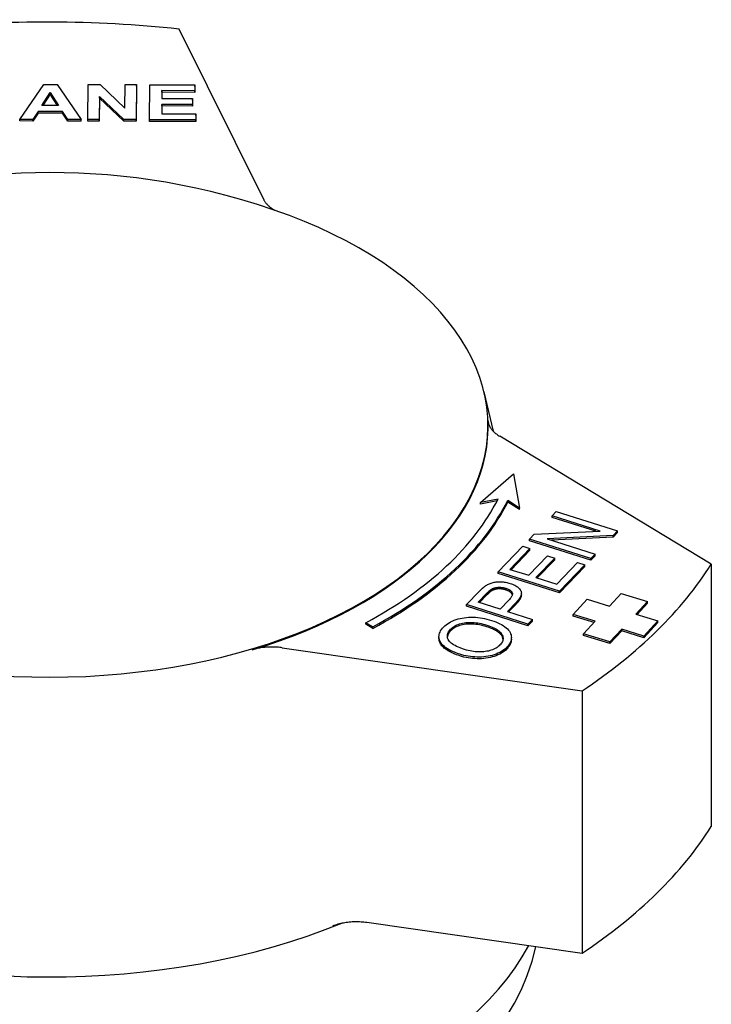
# Model space of a CAD drawing. Header units: millimetres. Extents: x 261 to 558, y -63 to 320.
# Tile 13 of 13: x 524 to 558, y 166 to 215. Entities that reach past the tile are written whole.
import ezdxf

# ---------------------------------------------------------------- set-up
doc = ezdxf.new("R2010")
doc.units = ezdxf.units.MM
doc.layers.add('Detail', color=2, linetype='Continuous')

msp = doc.modelspace()

# ---------------------------------------------------------------- linework, layer by layer
at = {"layer": 'Detail'}
for p, q in [((536.054, 206.163), (531.824, 214.676)), ((523.875, 210.17), (525.076, 211.916)), ((525.076, 211.916), (525.732, 211.914)), ((525.732, 211.914), (526.935, 210.162)), ((527.269, 210.161), (527.284, 211.91)), ((527.284, 211.91), (527.882, 211.908)), ((527.882, 211.908), (529.125, 210.731)), ((529.125, 210.731), (529.135, 211.905)), ((529.135, 211.905), (529.704, 211.903)), ((529.704, 211.903), (529.689, 210.154)), ((529.704, 211.821), (529.689, 210.072)), ((529.704, 211.821), (529.704, 211.903)), ((530.343, 210.152), (530.358, 211.901)), ((530.358, 211.901), (532.62, 211.895)), ((530.971, 211.604), (530.968, 211.215)), ((530.971, 211.522), (530.969, 211.215)), ((532.617, 211.599), (530.971, 211.604)), ((530.971, 211.522), (530.971, 211.604)), ((532.617, 211.517), (530.971, 211.522)), ((532.62, 211.895), (532.617, 211.599)), ((532.62, 211.813), (532.617, 211.517)), ((532.617, 211.517), (532.617, 211.599)), ((532.62, 211.813), (532.62, 211.895)), ((524.974, 210.86), (525.393, 211.507)), ((525.393, 211.425), (525.027, 210.86)), ((525.393, 211.507), (525.809, 210.858)), ((525.393, 211.425), (525.393, 211.507)), ((525.756, 210.858), (525.393, 211.425)), ((527.849, 211.307), (527.839, 210.159)), ((527.849, 211.225), (527.839, 210.077)), ((529.073, 210.155), (527.849, 211.307)), ((527.849, 211.225), (527.849, 211.307)), ((529.073, 210.074), (527.849, 211.225)), ((530.968, 211.215), (532.5, 211.211)), ((532.5, 211.211), (532.497, 210.915)), ((532.5, 211.129), (532.497, 210.833)), ((532.5, 211.129), (532.5, 211.211)), ((524.785, 210.565), (524.529, 210.168)), ((526.004, 210.562), (524.785, 210.565)), ((524.785, 210.483), (524.785, 210.565)), ((525.809, 210.858), (524.974, 210.86)), ((526.265, 210.163), (526.004, 210.562)), ((526.004, 210.48), (526.004, 210.562)), ((530.965, 210.919), (530.961, 210.446)), ((530.965, 210.838), (530.962, 210.446)), ((532.497, 210.915), (530.965, 210.919)), ((530.965, 210.838), (530.965, 210.919)), ((532.497, 210.833), (530.965, 210.838)), ((532.497, 210.833), (532.497, 210.915)), ((524.529, 210.168), (523.875, 210.17)), ((523.875, 210.088), (523.875, 210.17)), ((524.529, 210.086), (523.875, 210.088)), ((524.785, 210.483), (524.529, 210.086)), ((524.529, 210.086), (524.529, 210.168)), ((526.004, 210.48), (524.785, 210.483)), ((526.265, 210.082), (526.004, 210.48)), ((526.935, 210.162), (526.265, 210.163)), ((526.265, 210.082), (526.265, 210.163)), ((526.935, 210.08), (526.265, 210.082)), ((526.935, 210.08), (526.935, 210.162)), ((527.839, 210.159), (527.269, 210.161)), ((527.269, 210.079), (527.269, 210.161)), ((527.839, 210.077), (527.269, 210.079)), ((527.839, 210.077), (527.839, 210.159)), ((529.689, 210.154), (529.073, 210.155)), ((529.073, 210.074), (529.073, 210.155)), ((529.689, 210.072), (529.073, 210.074)), ((529.689, 210.072), (529.689, 210.154)), ((532.663, 210.145), (530.343, 210.152)), ((530.343, 210.07), (530.343, 210.152)), ((532.663, 210.063), (530.343, 210.07)), ((530.961, 210.446), (532.665, 210.441)), ((532.665, 210.441), (532.663, 210.145)), ((532.665, 210.359), (532.663, 210.063)), ((532.663, 210.063), (532.663, 210.145)), ((532.665, 210.359), (532.665, 210.441)), ((547.052, 196.553), (547.52, 194.592)), ((558.414, 187.955), (547.844, 194.338)), ((546.887, 191.029), (548.537, 192.466)), ((548.537, 192.466), (548.832, 190.753)), ((547.76, 191.201), (546.887, 191.029)), ((547.713, 191.11), (546.887, 190.947)), ((546.887, 190.947), (546.887, 191.029)), ((548.832, 190.753), (548.245, 191.132)), ((548.245, 191.05), (548.245, 191.132)), ((548.832, 190.671), (548.245, 191.05)), ((548.832, 190.671), (548.832, 190.753)), ((550.457, 190.363), (550.671, 190.586)), ((552.863, 189.602), (550.457, 190.363)), ((550.457, 190.281), (550.457, 190.363)), ((550.671, 190.586), (553.735, 189.616)), ((552.639, 189.591), (550.457, 190.281)), ((549.338, 189.201), (549.568, 189.439)), ((549.568, 189.439), (552.863, 189.602)), ((553.735, 189.616), (553.506, 189.377)), ((553.735, 189.534), (553.506, 189.295)), ((553.735, 189.534), (553.735, 189.616)), ((552.402, 188.231), (549.338, 189.201)), ((549.338, 189.119), (549.338, 189.201)), ((552.402, 188.149), (549.338, 189.119)), ((553.506, 189.377), (550.211, 189.214)), ((550.211, 189.214), (552.616, 188.453)), ((553.506, 189.295), (550.435, 189.144)), ((553.506, 189.295), (553.506, 189.377)), ((547.768, 187.569), (548.993, 188.842)), ((549.355, 188.727), (548.354, 187.687)), ((549.355, 188.645), (548.415, 187.668)), ((548.993, 188.842), (549.355, 188.727)), ((549.355, 188.645), (549.355, 188.727)), ((552.616, 188.453), (552.402, 188.231)), ((552.616, 188.371), (552.616, 188.453)), ((549.291, 187.391), (550.228, 188.365)), ((550.59, 188.25), (549.653, 187.276)), ((550.59, 188.168), (549.713, 187.257)), ((550.228, 188.365), (550.59, 188.25)), ((550.59, 188.168), (550.59, 188.25)), ((550.695, 186.947), (551.734, 188.026)), ((552.096, 187.912), (550.833, 186.599)), ((551.734, 188.026), (552.096, 187.912)), ((552.096, 187.83), (552.096, 187.912)), ((552.616, 188.371), (552.402, 188.149)), ((552.402, 188.149), (552.402, 188.231)), ((558.414, 187.955), (558.414, 174.849)), ((550.833, 186.599), (547.768, 187.569)), ((547.768, 187.487), (547.768, 187.569)), ((550.833, 186.517), (547.768, 187.487)), ((548.354, 187.687), (549.291, 187.391)), ((552.096, 187.83), (550.833, 186.517)), ((549.653, 187.276), (550.695, 186.947)), ((546.187, 185.925), (546.825, 186.588)), ((546.773, 186.044), (547.206, 186.494)), ((548.926, 186.418), (548.926, 186.5)), ((550.833, 186.517), (550.833, 186.599)), ((553.321, 185.856), (553.91, 186.489)), ((553.91, 186.489), (555.233, 186.084)), ((547.868, 185.697), (546.773, 186.044)), ((547.206, 186.412), (546.833, 186.025)), ((548.305, 186.151), (547.868, 185.697)), ((548.665, 186.034), (548.23, 185.582)), ((548.665, 185.952), (548.291, 185.563)), ((551.512, 185.435), (552.218, 186.194)), ((552.218, 186.194), (553.321, 185.856)), ((555.233, 186.084), (554.645, 185.451)), ((555.233, 186.002), (554.704, 185.433)), ((555.233, 186.002), (555.233, 186.084)), ((549.251, 184.955), (546.187, 185.925)), ((546.187, 185.843), (546.187, 185.925)), ((549.251, 184.873), (546.187, 185.843)), ((548.23, 185.582), (549.475, 185.188)), ((554.645, 185.451), (555.747, 185.114)), ((541.504, 184.815), (541.162, 185.024)), ((541.162, 184.942), (541.162, 185.024)), ((549.475, 185.188), (549.251, 184.955)), ((549.475, 185.106), (549.251, 184.873)), ((549.251, 184.873), (549.251, 184.955)), ((549.475, 185.106), (549.475, 185.188)), ((552.615, 185.097), (551.512, 185.435)), ((551.512, 185.353), (551.512, 185.435)), ((552.556, 185.034), (551.512, 185.353)), ((552.027, 184.465), (552.615, 185.097)), ((555.747, 185.114), (555.041, 184.355)), ((555.747, 185.032), (555.041, 184.273)), ((555.747, 185.032), (555.747, 185.114)), ((541.504, 184.733), (541.162, 184.942)), ((541.504, 184.733), (541.504, 184.815)), ((553.35, 184.06), (552.027, 184.465)), ((552.027, 184.383), (552.027, 184.465)), ((553.938, 184.692), (553.35, 184.06)), ((553.938, 184.61), (553.35, 183.978)), ((555.041, 184.355), (553.938, 184.692)), ((553.938, 184.61), (553.938, 184.692)), ((555.041, 184.273), (553.938, 184.61)), ((544.81, 184.25), (544.81, 184.332)), ((548.427, 184.207), (548.427, 184.289)), ((553.35, 183.978), (552.027, 184.383)), ((553.35, 183.978), (553.35, 184.06)), ((555.041, 184.273), (555.041, 184.355)), ((536.983, 183.772), (551.96, 181.615)), ((551.96, 181.615), (551.96, 168.509)), ((541.207, 170.057), (551.96, 168.509)), ((549.647, 168.833), (549.649, 168.842))]:
    msp.add_line(p, q, dxfattribs=at)
at = {"layer": 'Detail', "flags": 128}
for points in [[(537.338, 205.36), (536.534, 205.65), (535.741, 205.913), (534.959, 206.152), (534.185, 206.367), (533.42, 206.561), (532.664, 206.734), (531.171, 207.023), (529.701, 207.241), (528.249, 207.394), (526.807, 207.484), (525.372, 207.514), (523.936, 207.484), (522.495, 207.394), (521.042, 207.241), (519.572, 207.023), (518.08, 206.734), (517.323, 206.561), (516.558, 206.367), (515.785, 206.152), (515.002, 205.913), (514.209, 205.65), (513.405, 205.36)], [(536.054, 206.163), (536.067, 206.138), (536.081, 206.113), (536.096, 206.088), (536.112, 206.063), (536.129, 206.038), (536.147, 206.014), (536.165, 205.989), (536.185, 205.965), (536.205, 205.942), (536.227, 205.918), (536.249, 205.895), (536.272, 205.872), (536.296, 205.849), (536.321, 205.827), (536.346, 205.805), (536.373, 205.783), (536.4, 205.762), (536.428, 205.741), (536.457, 205.72), (536.487, 205.7), (536.517, 205.68), (536.548, 205.66), (536.58, 205.641), (536.613, 205.622)], [(547.256, 195.144), (547.259, 195.107), (547.264, 195.07), (547.27, 195.033), (547.279, 194.996), (547.29, 194.959), (547.303, 194.923), (547.318, 194.887), (547.334, 194.851), (547.353, 194.815), (547.373, 194.78), (547.396, 194.745), (547.42, 194.71), (547.446, 194.676), (547.474, 194.642), (547.504, 194.609), (547.535, 194.577), (547.568, 194.545), (547.603, 194.513), (547.639, 194.482), (547.677, 194.452), (547.717, 194.423), (547.758, 194.394), (547.8, 194.366), (547.844, 194.338)], [(547.113, 186.847), (547.154, 186.875), (547.196, 186.902), (547.238, 186.926), (547.282, 186.949), (547.326, 186.969), (547.371, 186.988), (547.417, 187.004), (547.464, 187.018), (547.512, 187.031), (547.562, 187.042), (547.613, 187.05), (547.666, 187.057), (547.721, 187.062), (547.777, 187.065), (547.835, 187.066), (547.895, 187.066), (547.955, 187.063), (548.015, 187.058), (548.074, 187.051), (548.134, 187.043), (548.192, 187.032), (548.25, 187.019), (548.308, 187.004), (548.366, 186.987)], [(548.366, 186.987), (548.429, 186.965), (548.489, 186.942), (548.545, 186.918), (548.597, 186.893), (548.646, 186.865), (548.692, 186.837), (548.734, 186.807), (548.772, 186.775), (548.807, 186.742), (548.838, 186.708), (548.865, 186.672), (548.889, 186.635), (548.908, 186.596), (548.92, 186.554), (548.925, 186.511), (548.924, 186.466), (548.915, 186.419), (548.9, 186.37), (548.878, 186.319), (548.849, 186.266), (548.813, 186.211), (548.77, 186.154), (548.721, 186.095), (548.665, 186.034)], [(546.825, 186.588), (546.839, 186.603), (546.852, 186.617), (546.866, 186.631), (546.88, 186.644), (546.893, 186.657), (546.906, 186.67), (546.919, 186.683), (546.932, 186.695), (546.944, 186.707), (546.957, 186.718), (546.969, 186.73), (546.981, 186.741), (546.993, 186.751), (547.005, 186.761), (547.016, 186.771), (547.028, 186.781), (547.039, 186.79), (547.05, 186.799), (547.061, 186.808), (547.072, 186.816), (547.082, 186.824), (547.093, 186.832), (547.103, 186.84), (547.113, 186.847)], [(547.206, 186.494), (547.219, 186.507), (547.231, 186.519), (547.243, 186.532), (547.255, 186.543), (547.266, 186.555), (547.278, 186.566), (547.289, 186.577), (547.3, 186.587), (547.311, 186.597), (547.321, 186.607), (547.331, 186.616), (547.341, 186.625), (547.351, 186.633), (547.361, 186.641), (547.37, 186.649), (547.379, 186.657), (547.388, 186.664), (547.396, 186.67), (547.405, 186.676), (547.413, 186.682), (547.421, 186.688), (547.428, 186.693), (547.436, 186.698), (547.443, 186.702)], [(547.443, 186.62), (547.436, 186.616), (547.428, 186.611), (547.421, 186.606), (547.413, 186.6), (547.405, 186.594), (547.396, 186.588), (547.388, 186.582), (547.379, 186.575), (547.37, 186.567), (547.361, 186.56), (547.351, 186.551), (547.341, 186.543), (547.331, 186.534), (547.321, 186.525), (547.311, 186.515), (547.3, 186.505), (547.289, 186.495), (547.278, 186.484), (547.266, 186.473), (547.255, 186.462), (547.243, 186.45), (547.231, 186.437), (547.219, 186.425), (547.206, 186.412)], [(547.443, 186.702), (547.465, 186.714), (547.488, 186.726), (547.512, 186.737), (547.536, 186.746), (547.562, 186.755), (547.588, 186.763), (547.615, 186.77), (547.643, 186.776), (547.672, 186.782), (547.702, 186.786), (547.732, 186.789), (547.764, 186.792), (547.796, 186.793), (547.828, 186.794), (547.859, 186.793), (547.891, 186.792), (547.923, 186.789), (547.955, 186.785), (547.987, 186.781), (548.019, 186.775), (548.051, 186.769), (548.083, 186.761), (548.115, 186.753), (548.147, 186.743)], [(548.147, 186.661), (548.115, 186.671), (548.083, 186.679), (548.051, 186.687), (548.019, 186.693), (547.987, 186.699), (547.955, 186.704), (547.923, 186.707), (547.891, 186.71), (547.859, 186.711), (547.828, 186.712), (547.796, 186.711), (547.764, 186.71), (547.732, 186.707), (547.702, 186.704), (547.672, 186.7), (547.643, 186.694), (547.615, 186.688), (547.588, 186.681), (547.562, 186.673), (547.536, 186.665), (547.512, 186.655), (547.488, 186.644), (547.465, 186.632), (547.443, 186.62)], [(548.147, 186.743), (548.19, 186.729), (548.23, 186.713), (548.267, 186.697), (548.301, 186.681), (548.332, 186.663), (548.36, 186.645), (548.385, 186.626), (548.408, 186.606), (548.427, 186.585), (548.444, 186.563), (548.457, 186.541), (548.468, 186.518), (548.475, 186.494), (548.479, 186.469), (548.478, 186.442), (548.474, 186.415), (548.467, 186.386), (548.455, 186.356), (548.439, 186.325), (548.42, 186.292), (548.397, 186.259), (548.37, 186.224), (548.34, 186.188), (548.305, 186.151)], [(548.475, 186.415), (548.471, 186.428), (548.466, 186.441), (548.46, 186.453), (548.454, 186.465), (548.447, 186.477), (548.438, 186.489), (548.429, 186.501), (548.419, 186.512), (548.409, 186.523), (548.397, 186.534), (548.385, 186.544), (548.371, 186.555), (548.357, 186.565), (548.342, 186.575), (548.327, 186.584), (548.31, 186.594), (548.293, 186.603), (548.274, 186.612), (548.255, 186.621), (548.235, 186.629), (548.214, 186.638), (548.193, 186.646), (548.17, 186.653), (548.147, 186.661)], [(548.926, 186.418), (548.925, 186.402), (548.924, 186.385), (548.922, 186.368), (548.918, 186.351), (548.914, 186.333), (548.909, 186.316), (548.904, 186.298), (548.897, 186.28), (548.889, 186.261), (548.88, 186.242), (548.871, 186.223), (548.86, 186.204), (548.849, 186.184), (548.837, 186.165), (548.824, 186.145), (548.81, 186.124), (548.795, 186.104), (548.779, 186.083), (548.762, 186.062), (548.744, 186.04), (548.726, 186.018), (548.706, 185.997), (548.686, 185.974), (548.665, 185.952)], [(545.037, 184.803), (545.098, 184.863), (545.164, 184.918), (545.235, 184.97), (545.311, 185.019), (545.392, 185.064), (545.477, 185.106), (545.568, 185.144), (545.663, 185.179), (545.762, 185.209), (545.863, 185.235), (545.967, 185.257), (546.072, 185.274), (546.18, 185.287), (546.289, 185.295), (546.401, 185.298), (546.515, 185.298), (546.63, 185.293), (546.746, 185.283), (546.861, 185.27), (546.976, 185.252), (547.091, 185.23), (547.206, 185.204), (547.321, 185.174), (547.436, 185.14)], [(545.387, 184.695), (545.43, 184.737), (545.478, 184.777), (545.529, 184.814), (545.584, 184.848), (545.643, 184.88), (545.705, 184.909), (545.772, 184.936), (545.842, 184.96), (545.915, 184.982), (545.989, 184.999), (546.066, 185.014), (546.145, 185.025), (546.225, 185.033), (546.308, 185.037), (546.392, 185.038), (546.478, 185.036), (546.566, 185.03), (546.654, 185.021), (546.743, 185.01), (546.833, 184.994), (546.924, 184.976), (547.015, 184.954), (547.108, 184.93), (547.201, 184.902)], [(547.201, 184.82), (547.108, 184.848), (547.015, 184.872), (546.924, 184.894), (546.833, 184.912), (546.743, 184.928), (546.654, 184.94), (546.566, 184.948), (546.478, 184.954), (546.392, 184.956), (546.308, 184.955), (546.225, 184.951), (546.145, 184.943), (546.066, 184.932), (545.989, 184.917), (545.915, 184.9), (545.842, 184.878), (545.772, 184.854), (545.705, 184.827), (545.643, 184.798), (545.584, 184.766), (545.529, 184.732), (545.478, 184.695), (545.43, 184.655), (545.387, 184.613)], [(547.436, 185.14), (547.549, 185.102), (547.656, 185.062), (547.756, 185.019), (547.851, 184.973), (547.939, 184.926), (548.02, 184.876), (548.096, 184.823), (548.165, 184.769), (548.227, 184.712), (548.28, 184.654), (548.326, 184.596), (548.363, 184.536), (548.391, 184.475), (548.412, 184.413), (548.424, 184.35), (548.427, 184.286), (548.424, 184.222), (548.413, 184.159), (548.396, 184.097), (548.371, 184.036), (548.34, 183.975), (548.303, 183.916), (548.258, 183.858), (548.207, 183.8)], [(545.853, 183.448), (545.73, 183.489), (545.614, 183.532), (545.506, 183.577), (545.406, 183.623), (545.314, 183.672), (545.229, 183.722), (545.153, 183.774), (545.084, 183.828), (545.022, 183.883), (544.969, 183.941), (544.923, 184), (544.885, 184.061), (544.855, 184.123), (544.832, 184.185), (544.818, 184.247), (544.811, 184.308), (544.812, 184.37), (544.821, 184.432), (544.837, 184.494), (544.862, 184.556), (544.894, 184.618), (544.934, 184.68), (544.982, 184.742), (545.037, 184.803)], [(546.089, 183.686), (545.978, 183.723), (545.874, 183.76), (545.779, 183.799), (545.691, 183.838), (545.611, 183.877), (545.539, 183.918), (545.475, 183.959), (545.419, 184.001), (545.371, 184.044), (545.331, 184.087), (545.298, 184.131), (545.273, 184.176), (545.255, 184.222), (545.242, 184.266), (545.234, 184.311), (545.231, 184.355), (545.233, 184.398), (545.24, 184.442), (545.252, 184.485), (545.269, 184.527), (545.291, 184.57), (545.318, 184.612), (545.35, 184.653), (545.387, 184.695)], [(545.387, 184.613), (545.375, 184.601), (545.365, 184.589), (545.354, 184.577), (545.344, 184.565), (545.335, 184.553), (545.325, 184.541), (545.317, 184.529), (545.309, 184.517), (545.301, 184.505), (545.293, 184.492), (545.286, 184.48), (545.28, 184.468), (545.273, 184.456), (545.268, 184.443), (545.262, 184.431), (545.257, 184.419), (545.253, 184.406), (545.249, 184.394), (545.245, 184.382), (545.242, 184.369), (545.239, 184.357), (545.237, 184.344), (545.235, 184.331), (545.233, 184.319)], [(547.201, 184.902), (547.296, 184.87), (547.386, 184.837), (547.47, 184.802), (547.548, 184.767), (547.619, 184.731), (547.685, 184.693), (547.745, 184.654), (547.798, 184.614), (547.846, 184.573), (547.887, 184.531), (547.923, 184.487), (547.952, 184.443), (547.975, 184.398), (547.993, 184.353), (548.005, 184.308), (548.012, 184.263), (548.012, 184.218), (548.007, 184.174), (547.997, 184.129), (547.98, 184.085), (547.958, 184.041), (547.93, 183.997), (547.897, 183.953), (547.857, 183.909)], [(548.01, 184.194), (548.006, 184.224), (547.999, 184.253), (547.989, 184.282), (547.977, 184.312), (547.963, 184.341), (547.946, 184.371), (547.926, 184.4), (547.904, 184.429), (547.88, 184.457), (547.853, 184.484), (547.823, 184.512), (547.791, 184.538), (547.756, 184.564), (547.718, 184.59), (547.678, 184.615), (547.635, 184.64), (547.59, 184.664), (547.542, 184.688), (547.492, 184.711), (547.439, 184.734), (547.383, 184.756), (547.325, 184.778), (547.264, 184.799), (547.201, 184.82)], [(545.853, 183.366), (545.768, 183.394), (545.687, 183.422), (545.609, 183.452), (545.535, 183.482), (545.464, 183.514), (545.397, 183.546), (545.334, 183.579), (545.274, 183.612), (545.218, 183.647), (545.166, 183.682), (545.117, 183.719), (545.072, 183.756), (545.03, 183.794), (544.992, 183.833), (544.957, 183.872), (544.927, 183.913), (544.899, 183.954), (544.876, 183.996), (544.856, 184.038), (544.839, 184.081), (544.827, 184.123), (544.818, 184.165), (544.812, 184.207), (544.81, 184.25)], [(548.427, 184.207), (548.427, 184.186), (548.426, 184.164), (548.424, 184.143), (548.421, 184.121), (548.418, 184.1), (548.414, 184.079), (548.409, 184.058), (548.403, 184.037), (548.396, 184.017), (548.389, 183.996), (548.381, 183.975), (548.372, 183.955), (548.363, 183.935), (548.352, 183.915), (548.341, 183.894), (548.329, 183.874), (548.317, 183.855), (548.303, 183.835), (548.289, 183.815), (548.274, 183.795), (548.258, 183.776), (548.242, 183.757), (548.225, 183.737), (548.207, 183.718)], [(536.983, 183.772), (536.92, 183.78), (536.857, 183.788), (536.794, 183.794), (536.73, 183.799), (536.666, 183.803), (536.602, 183.807), (536.538, 183.808), (536.473, 183.809), (536.409, 183.809), (536.345, 183.808), (536.28, 183.805), (536.216, 183.802), (536.152, 183.797), (536.089, 183.791), (536.025, 183.784), (535.963, 183.776), (535.9, 183.767), (535.839, 183.757), (535.777, 183.746), (535.717, 183.734), (535.657, 183.72), (535.598, 183.706), (535.539, 183.69), (535.482, 183.674)], [(548.207, 183.8), (548.144, 183.74), (548.077, 183.683), (548.005, 183.63), (547.928, 183.581), (547.846, 183.535), (547.758, 183.494), (547.667, 183.456), (547.57, 183.422), (547.469, 183.391), (547.367, 183.366), (547.263, 183.345), (547.157, 183.328), (547.05, 183.316), (546.94, 183.308), (546.828, 183.305), (546.715, 183.306), (546.601, 183.311), (546.49, 183.32), (546.379, 183.332), (546.271, 183.348), (546.164, 183.368), (546.059, 183.391), (545.955, 183.417), (545.853, 183.448)], [(548.207, 183.718), (548.144, 183.658), (548.077, 183.601), (548.005, 183.548), (547.928, 183.499), (547.846, 183.454), (547.758, 183.412), (547.667, 183.374), (547.57, 183.34), (547.469, 183.31), (547.367, 183.284), (547.263, 183.263), (547.157, 183.246), (547.05, 183.234), (546.94, 183.226), (546.828, 183.223), (546.715, 183.224), (546.601, 183.229), (546.49, 183.238), (546.379, 183.25), (546.271, 183.266), (546.164, 183.286), (546.059, 183.309), (545.955, 183.335), (545.853, 183.366)], [(547.857, 183.909), (547.814, 183.867), (547.768, 183.828), (547.718, 183.792), (547.666, 183.758), (547.609, 183.726), (547.55, 183.698), (547.487, 183.672), (547.422, 183.648), (547.352, 183.627), (547.28, 183.609), (547.204, 183.594), (547.125, 183.581), (547.044, 183.571), (546.962, 183.564), (546.88, 183.561), (546.796, 183.561), (546.711, 183.565), (546.625, 183.572), (546.538, 183.582), (546.45, 183.596), (546.361, 183.614), (546.271, 183.634), (546.181, 183.658), (546.089, 183.686)], [(539.513, 169.887), (539.575, 169.91), (539.638, 169.932), (539.702, 169.953), (539.768, 169.972), (539.834, 169.99), (539.902, 170.007), (539.971, 170.022), (540.041, 170.036), (540.111, 170.048), (540.182, 170.059), (540.254, 170.068), (540.327, 170.076), (540.4, 170.083), (540.473, 170.088), (540.547, 170.091), (540.621, 170.093), (540.695, 170.094), (540.769, 170.093), (540.842, 170.091), (540.916, 170.087), (540.989, 170.082), (541.062, 170.075), (541.135, 170.067), (541.207, 170.057)], [(548.189, 165.355), (548.582, 166.021), (548.927, 166.703), (549.22, 167.4), (549.461, 168.11), (549.647, 168.833)]]:
    msp.add_lwpolyline(points, dxfattribs=at)
at = {"layer": 'Detail'}
for centre, major_axis, start_param, end_param in [((525.253, 194.812), (-35.25, 0), 4.524874, 4.89002), ((525.372, 194.852), (-21.883, 0), 5.290973, 10.41699), ((525.372, 194.811), (21.892, 0), 5.192429, 6.309686), ((524.938, 194.973), (23.75, 0), 5.464397, 6.002608), ((524.938, 194.973), (24.25, 0), 5.464397, 6.003401), ((524.938, 194.891), (24.25, 0), 5.464397, 6.003401), ((525.253, 194.812), (35.25, 0), 5.572072, 5.937217), ((525.253, 181.705), (35.25, 0), 5.572072, 5.937217), ((525.372, 181.663), (25, 0), 4.076431, 5.335711), ((525.372, 173.062), (-25, 0), 0.281431, 2.846583)]:
    msp.add_ellipse(centre, major_axis=major_axis, ratio=0.573576, start_param=start_param, end_param=end_param, dxfattribs=at)

doc.saveas('drawing.dxf')
